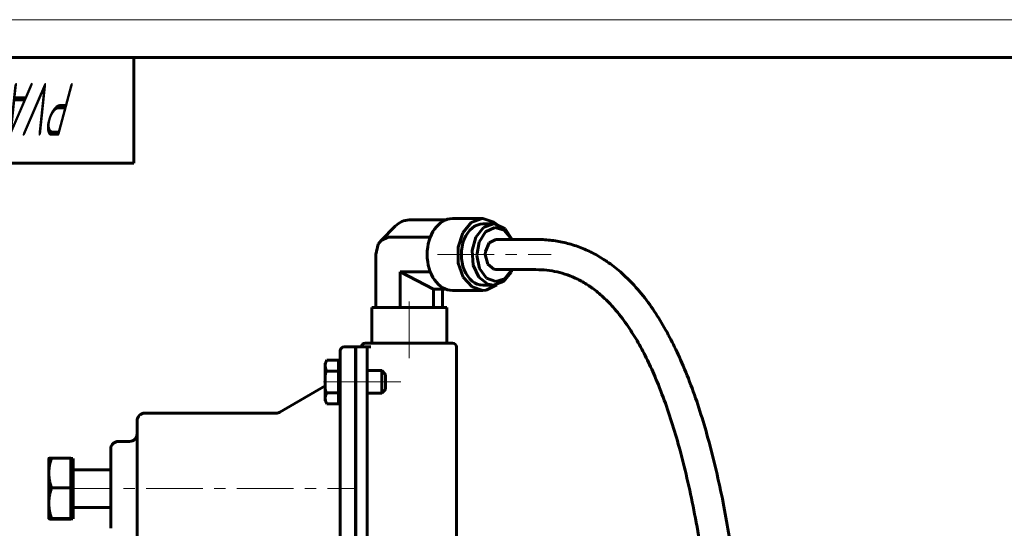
# Model space of a CAD drawing. Header units: millimetres. Extents: x 0 to 420, y 0 to 297.
# Tile 7 of 13: x 75 to 205, y 230 to 297. Entities that reach past the tile are written whole.
import ezdxf

# ---------------------------------------------------------------- set-up
doc = ezdxf.new("R2010")
doc.units = ezdxf.units.MM
for name, pattern in [('K5LT-1', [0]), ('K5LT_AXLED', [12, 7.5, -1.5, 1.5, -1.5]), ('K5LT_BASIC', [0]), ('K5LT_THIN', [0])]:
    doc.linetypes.add(name, pattern=pattern)
doc.layers.add('Системный слой (1)', color=251, linetype='Continuous', true_color=0x6c6c6c)
doc.styles.add('KTEXTSTYLE', font='GOST_AU.SHX', dxfattribs={"width": 0.56, "height": 5})

# ---------------------------------------------------------------- blocks, each defined once
blk = doc.blocks.new('U34')
at = {"layer": 'Системный слой (1)', "color": 143, "linetype": 'K5LT_BASIC', "lineweight": 60, "true_color": 0x33acca}
for p, q in [((81.92, 238.93), (81.92, 235.01)), ((81.92, 235.01), (81.92, 230.93))]:
    blk.add_line(p, q, dxfattribs=at)
blk = doc.blocks.new('U35')
at = {"layer": 'Системный слой (1)', "color": 143, "linetype": 'K5LT_BASIC', "lineweight": 60, "true_color": 0x33acca}
for p, q in [((78.72, 230.93), (78.72, 230.93)), ((78.72, 230.93), (78.72, 230.93)), ((78.72, 230.93), (78.72, 230.93)), ((78.72, 230.93), (78.76, 230.91)), ((78.76, 230.91), (78.88, 230.9)), ((78.88, 230.9), (79.08, 230.88))]:
    blk.add_line(p, q, dxfattribs=at)
blk = doc.blocks.new('U36')
at = {"layer": 'Системный слой (1)', "color": 143, "linetype": 'K5LT_BASIC', "lineweight": 60, "true_color": 0x33acca}
for p, q in [((129.98, 258.91), (121.5, 258.91)), ((131.44, 258.91), (129.98, 258.91))]:
    blk.add_line(p, q, dxfattribs=at)
blk = doc.blocks.new('U37')
at = {"layer": 'Системный слой (1)', "color": 143, "linetype": 'K5LT_BASIC', "lineweight": 60, "true_color": 0x33acca}
for p, q in [((137.07, 267.47), (136.58, 266.32)), ((137.96, 267.92), (137.07, 267.47)), ((136.58, 266.32), (136.55, 265.92)), ((136.55, 265.92), (136.87, 264.65)), ((136.87, 264.65), (137.68, 263.96)), ((137.68, 263.96), (137.96, 263.92))]:
    blk.add_line(p, q, dxfattribs=at)
blk = doc.blocks.new('U38')
at = {"layer": 'Системный слой (1)', "color": 143, "linetype": 'K5LT_BASIC', "lineweight": 60, "true_color": 0x33acca}
for p, q in [((135.72, 267.56), (136.58, 268.9)), ((136.58, 268.9), (137.79, 269.48)), ((137.79, 269.48), (139.05, 269.14)), ((139.05, 269.14), (140.03, 267.98)), ((135.44, 265.8), (135.72, 267.56)), ((140.03, 267.98), (140.06, 267.92)), ((135.8, 264.06), (135.44, 265.8)), ((136.72, 262.8), (135.8, 264.06)), ((140.06, 263.92), (139.09, 262.72)), ((137.96, 262.34), (136.72, 262.8)), ((139.09, 262.72), (137.96, 262.34))]:
    blk.add_line(p, q, dxfattribs=at)
blk = doc.blocks.new('U39')
at = {"layer": 'Системный слой (1)', "color": 143, "linetype": 'K5LT_BASIC', "lineweight": 60, "true_color": 0x33acca}
for p, q in [((133.55, 268.79), (134.68, 270.14)), ((134.68, 270.14), (136.12, 270.68)), ((136.12, 270.68), (136.24, 270.68)), ((136.24, 270.68), (137.68, 270.22)), ((137.68, 270.22), (138.07, 269.92)), ((132.94, 266.88), (133.55, 268.79)), ((132.97, 264.78), (132.94, 266.88)), ((133.63, 262.91), (132.97, 264.78)), ((134.79, 261.62), (133.63, 262.91)), ((136.24, 261.15), (134.79, 261.62)), ((136.68, 261.19), (136.24, 261.15)), ((138.07, 261.92), (136.68, 261.19))]:
    blk.add_line(p, q, dxfattribs=at)
blk = doc.blocks.new('U40')
at = {"layer": 'Системный слой (1)', "color": 143, "linetype": 'K5LT_BASIC', "lineweight": 60, "true_color": 0x33acca}
for p, q in [((136.3, 269.51), (135.28, 268.23)), ((137.63, 269.96), (136.3, 269.51)), ((137.89, 269.95), (137.63, 269.96)), ((139.18, 269.32), (137.89, 269.95)), ((140.11, 267.92), (139.18, 269.32)), ((135.28, 268.23), (134.79, 266.43)), ((134.79, 266.43), (134.94, 264.51)), ((134.94, 264.51), (135.7, 262.92)), ((138.95, 262.33), (139.97, 263.6)), ((139.97, 263.6), (140.11, 263.92)), ((135.7, 262.92), (136.9, 262)), ((137.63, 261.87), (138.95, 262.33)), ((136.9, 262), (137.63, 261.87))]:
    blk.add_line(p, q, dxfattribs=at)
blk = doc.blocks.new('U41')
at = {"layer": 'Системный слой (1)', "color": 143, "linetype": 'K5LT_BASIC', "lineweight": 60, "true_color": 0x33acca}
for p, q in [((122.37, 267.28), (122.73, 267.78)), ((122.73, 267.78), (123.67, 268.2)), ((122.05, 265.92), (122.37, 267.28))]:
    blk.add_line(p, q, dxfattribs=at)
blk = doc.blocks.new('U97')
at = {"color": 7, "linetype": 'K5LT_THIN', "lineweight": 18, "true_color": 0xffffff}
blk.add_line((0, 297), (420, 297), dxfattribs=at)
at = {"color": 143, "linetype": 'K5LT_BASIC', "lineweight": 60, "true_color": 0x33acca}
for p, q in [((20, 292), (415, 292)), ((90, 292), (90, 278)), ((90, 278), (20, 278))]:
    blk.add_line(p, q, dxfattribs=at)
at = {"color": 7, "insert": (82.3, 281.64), "char_height": 7, "attachment_point": 1, "rotation": 180, "style": 'KTEXTSTYLE'}
blk.add_mtext('\\H5.0;\\W1.000;\\Q15;\\Q15;\\W0.560;\\H7.00;PVA1-1313RR-F', dxfattribs=at)

msp = doc.modelspace()

# ---------------------------------------------------------------- linework, layer by layer
at = {"layer": 'Системный слой (1)', "color": 143, "linetype": 'K5LT_BASIC', "lineweight": 60, "true_color": 0x33acca}
for p, q in [((131.2805, 270.4921), (126.4678, 270.4921)), ((132.2152, 270.6792), (136.2383, 270.6792)), ((124.5999, 269.6525), (122.732, 267.7846)), ((136.2383, 269.9649), (137.6258, 269.9649)), ((129.2615, 268.2044), (123.666, 268.2044)), ((137.9625, 267.9167), (143.2658, 267.9167)), ((122.0483, 258.9063), (122.0483, 265.9167)), ((129.7031, 261.3414), (125.2836, 263.6291)), ((129.2615, 263.6291), (125.2836, 263.6291)), ((125.2836, 258.9063), (125.2836, 263.6291)), ((137.9625, 263.9167), (143.2658, 263.9167)), ((131.2805, 261.3414), (129.7031, 261.3414)), ((129.7031, 258.9063), (129.7031, 261.3414)), ((130.8873, 258.9063), (130.8873, 261.3414)), ((132.2152, 261.1542), (136.2383, 261.1542)), ((136.2383, 261.8686), (137.6258, 261.8686)), ((121.4966, 254.1792), (121.4966, 258.9063)), ((131.439, 254.1792), (131.439, 258.9063)), ((117.3382, 253.1792), (117.3382, 248.6792)), ((119.3382, 253.6792), (117.8382, 253.6792)), ((119.3382, 248.6792), (119.3382, 253.6792)), ((119.3882, 253.6792), (119.3882, 248.6792)), ((119.3882, 253.6792), (120.8882, 253.6792)), ((126.4678, 254.1792), (120.6382, 254.1792)), ((121.3882, 253.6792), (120.8882, 253.6792)), ((120.8882, 253.6792), (120.8882, 248.6792)), ((132.2178, 254.1792), (126.4678, 254.1792)), ((132.7178, 216.1792), (132.7178, 253.6792)), ((115.5615, 251.9372), (115.3382, 251.5504)), ((117.0882, 251.9372), (115.5615, 251.9372)), ((117.0882, 251.9372), (117.0882, 251.2155)), ((115.3382, 251.5504), (115.3382, 251.2155)), ((115.3382, 251.2155), (115.3382, 249.0504)), ((117.0882, 250.4938), (115.5615, 250.4938)), ((117.3382, 251.5504), (117.0882, 251.5504)), ((117.0882, 251.2155), (117.0882, 250.4938)), ((117.0882, 250.4938), (117.0882, 249.0504)), ((119.3382, 250.5504), (119.3882, 250.5504)), ((120.8882, 250.5504), (122.8382, 250.5504)), ((122.8382, 250.5504), (122.8382, 247.5504)), ((122.8382, 250.5504), (123.3382, 250.0504)), ((123.3382, 250.0504), (123.3382, 248.0504)), ((109.343, 245.0632), (115.3382, 248.5245)), ((115.3382, 249.0504), (115.3382, 246.8854)), ((117.0882, 249.0504), (117.0882, 247.6071)), ((117.3382, 248.6792), (117.3382, 221.1792)), ((119.3382, 221.1792), (119.3382, 248.6792)), ((119.3882, 248.6792), (119.3882, 221.1792)), ((120.8882, 248.6792), (120.8882, 221.1792)), ((122.8382, 247.5504), (123.3382, 248.0504)), ((115.3382, 246.8854), (115.3382, 246.5504)), ((117.0882, 247.6071), (115.5615, 247.6071)), ((117.0882, 247.6071), (117.0882, 246.8854)), ((117.0882, 246.8854), (117.0882, 246.1637)), ((119.3382, 247.5504), (119.3882, 247.5504)), ((120.8882, 247.5504), (122.8382, 247.5504)), ((115.5615, 246.1637), (115.3382, 246.5504)), ((117.0882, 246.1637), (115.5615, 246.1637)), ((117.3382, 246.5504), (117.0882, 246.5504)), ((108.843, 244.9292), (91.4182, 244.9292)), ((90.4182, 243.9292), (90.4182, 225.9292)), ((86.9182, 240.1792), (86.9182, 229.6792)), ((89.4182, 241.1792), (87.9182, 241.1792)), ((78.7181, 237.0013), (78.7181, 238.9292)), ((81.6181, 238.9767), (79.0754, 238.9767)), ((81.6181, 238.9767), (81.6181, 237.0013)), ((81.6181, 238.9292), (81.9182, 238.9292)), ((78.7181, 233.0022), (78.7181, 237.0013)), ((81.6181, 237.0013), (81.6181, 235.0259)), ((81.9182, 237.4292), (86.9182, 237.4292)), ((81.6181, 235.0259), (79.0754, 235.0259)), ((81.6181, 235.0259), (81.6181, 233.0022)), ((78.7181, 230.9301), (78.7181, 233.0022)), ((81.6181, 233.0022), (81.6181, 230.9785)), ((81.9182, 232.4292), (86.9182, 232.4292)), ((78.7181, 230.9292), (78.7181, 230.9301)), ((81.6181, 230.9785), (79.0754, 230.9785)), ((81.6181, 230.9785), (81.6181, 230.9301)), ((81.6181, 230.9301), (81.6181, 230.8818)), ((81.6181, 230.9292), (81.9182, 230.9292)), ((81.6181, 230.8818), (79.0754, 230.8818))]:
    msp.add_line(p, q, dxfattribs=at)
at = {"layer": 'Системный слой (1)', "color": 30, "linetype": 'K5LT_AXLED', "lineweight": 18, "true_color": 0xff8000}
for p, q in [((130.2152, 265.9167), (145.2658, 265.9167)), ((126.4678, 252.1792), (126.4678, 260.9063)), ((119.3382, 249.0504), (115.0882, 249.0504)), ((121.3882, 249.0504), (117.3382, 249.0504)), ((125.3382, 249.0504), (118.8882, 249.0504)), ((79.6181, 234.9292), (119.3382, 234.9292))]:
    msp.add_line(p, q, dxfattribs=at)
at = {"layer": 'Системный слой (1)', "color": 143, "linetype": 'K5LT_BASIC', "lineweight": 60, "true_color": 0x33acca}
for centre, radius, start, end in [((117.8382, 253.1792), 0.5, 90, 180), ((120.6382, 253.6792), 0.5, 90, 180), ((132.2178, 253.6792), 0.5, 0, 90), ((91.4182, 243.9292), 1, 90, 180), ((108.843, 245.9292), 1, 270, 300), ((89.4182, 242.1792), 1, 270, 0), ((87.9182, 240.1792), 1, 90, 180)]:
    msp.add_arc(centre, radius, start, end, dxfattribs=at)
for centre, major_axis, start_param, end_param in [((126.4678, 265.9167), (0, -4.5754), 3.14159265, 3.75707236), ((132.2152, 265.9167), (0, 4.7625), 0, 3.14159265), ((136.2383, 265.9167), (0, -4.0481), 3.14159265, 6.28318531)]:
    msp.add_ellipse(centre, major_axis=major_axis, ratio=0.70710678, start_param=start_param, end_param=end_param, dxfattribs=at)
for points, knots in [([(143.2658, 267.9167), (143.9018, 267.9167), (144.5248, 267.883), (145.7615, 267.7465), (146.3735, 267.6442), (147.5882, 267.3669), (148.1958, 267.1911), (149.3849, 266.7672), (149.9666, 266.5213), (151.116, 265.9544), (151.6823, 265.6333), (152.3762, 265.1875), (152.5197, 265.0924), (153.2701, 264.5796), (153.8683, 264.1165), (155.0767, 263.0666), (155.6839, 262.4718), (156.9163, 261.1297), (157.5316, 260.376), (158.6779, 258.8188), (159.2077, 258.0254), (160.2143, 256.38), (160.692, 255.5266), (161.5945, 253.7824), (162.018, 252.8949), (162.9064, 250.8955), (163.3604, 249.7773), (164.2135, 247.5038), (164.6126, 246.348), (165.3632, 244.0078), (165.7153, 242.821), (166.8307, 238.79), (167.4877, 235.9436), (168.5858, 230.4634), (168.9983, 227.8098), (169.5014, 224.8434), (169.5461, 224.5031), (169.6394, 223.8699), (169.6817, 223.5766), (169.8225, 222.5885), (169.9152, 221.8934), (170.0245, 221.0944), (170.038, 220.9903), (170.1908, 219.8114), (170.3258, 218.7371), (170.8682, 214.1204), (171.1529, 210.5563), (171.5186, 206.7839), (171.5324, 206.5626), (171.5505, 206.3351), (171.5509, 206.3295), (171.6459, 205.1202), (171.73, 203.9138), (171.8413, 202.3682), (171.868, 202.0272), (172.1932, 195.6635), (172.5397, 189.6667), (172.7394, 182.6472), (172.7643, 181.6947), (172.8412, 178.4914), (172.8836, 176.2508), (172.9472, 171.953), (172.9701, 169.8846), (173.0017, 165.9645), (173.0117, 164.1109), (173.0242, 160.5516), (173.0272, 158.8524), (173.0299, 155.4625), (173.0296, 153.7652), (173.0296, 152.0272), (173.0296, 151.9771), (173.0296, 151.9352)], [0, 0, 0, 0, 0.50445881, 0.50445881, 1.00517678, 1.00517678, 1.50176532, 1.50176532, 1.98366326, 1.98366326, 2.47080589, 2.47080589, 2.59860977, 2.59860977, 3.14219396, 3.14219396, 3.7346593, 3.7346593, 4.40618253, 4.40618253, 5.03524619, 5.03524619, 5.66430984, 5.66430984, 6.29337349, 6.29337349, 7.05589391, 7.05589391, 7.81841432, 7.81841432, 8.58093473, 8.58093473, 10.38886613, 10.38886613, 12.01898961, 12.01898961, 12.22966519, 12.22966519, 12.41155772, 12.41155772, 12.84238791, 12.84238791, 12.90689161, 12.90689161, 13.57206619, 13.57206619, 15.75297001, 15.75297001, 15.88964431, 15.88964431, 15.89308312, 15.89308312, 16.63446349, 16.63446349, 16.84304921, 16.84304921, 20.53511698, 20.53511698, 21.11779011, 21.11779011, 22.49926388, 22.49926388, 23.75514912, 23.75514912, 24.89686298, 24.89686298, 25.93478467, 25.93478467, 26.97270636, 26.97270636, 26.99833848, 26.99833848, 26.99833848, 26.99833848]), ([(143.2658, 263.9167), (143.7518, 263.9167), (144.2298, 263.8909), (145.1612, 263.7888), (145.6186, 263.7128), (146.5286, 263.5066), (146.9769, 263.378), (147.8838, 263.0568), (148.3372, 262.8658), (149.2298, 262.4237), (149.6691, 262.1738), (150.3152, 261.7564), (150.5301, 261.6091), (151.2215, 261.1075), (151.6987, 260.717), (152.6896, 259.8082), (153.1998, 259.281), (154.2478, 258.0773), (154.7804, 257.3894), (155.7648, 255.9801), (156.217, 255.2689), (157.082, 253.7889), (157.4939, 253.0217), (158.2768, 251.45), (158.6478, 250.6452), (159.4485, 248.7872), (159.867, 247.7241), (160.6533, 245.5658), (161.0208, 244.4711), (161.7151, 242.2472), (162.0435, 241.1121), (163.1052, 237.1807), (163.7321, 234.3916), (164.5763, 230.0661), (164.8493, 228.5431), (165.1454, 226.7578), (165.1931, 226.4802), (165.4379, 224.8756), (165.6483, 223.546), (166.115, 220.2133), (166.3666, 218.2083), (167.055, 212.1385), (167.4186, 208.0776), (167.815, 202.6366), (167.903, 201.2327), (168.0139, 199.555), (168.0338, 199.2747), (168.3367, 192.5502), (168.6666, 186.0877), (168.8292, 178.8637), (168.8456, 178.0739), (168.8985, 175.3097), (168.9283, 173.3353), (168.973, 169.54), (168.9888, 167.7243), (169.0107, 164.2898), (169.0176, 162.6576), (169.0261, 159.5204), (169.0281, 158.0333), (169.0299, 155.0504), (169.0296, 153.56), (169.0296, 152.0272), (169.0296, 151.9771), (169.0296, 151.9352)], [0, 0, 0, 0, 0.45179384, 0.45179384, 0.90080664, 0.90080664, 1.34770985, 1.34770985, 1.79181145, 1.79181145, 2.22587801, 2.22587801, 2.44515529, 2.44515529, 2.94142027, 2.94142027, 3.49525373, 3.49525373, 4.13374679, 4.13374679, 4.72212072, 4.72212072, 5.31049465, 5.31049465, 5.89886858, 5.89886858, 6.65278943, 6.65278943, 7.40671029, 7.40671029, 8.16063114, 8.16063114, 10.01116369, 10.01116369, 10.9868818, 10.9868818, 11.16458809, 11.16458809, 12.02267726, 12.02267726, 13.31966268, 13.31966268, 15.91363352, 15.91363352, 16.80830719, 16.80830719, 16.9845479, 16.9845479, 21.1015752, 21.1015752, 21.60771568, 21.60771568, 22.87331904, 22.87331904, 24.02386755, 24.02386755, 25.06982075, 25.06982075, 26.02068729, 26.02068729, 26.97155382, 26.97155382, 26.9982683, 26.9982683, 26.9982683, 26.9982683]), ([(115.5615, 251.9372), (115.5318, 251.8857), (115.4876, 251.8027), (115.4357, 251.6857), (115.4003, 251.5898), (115.374, 251.4997), (115.352, 251.3988), (115.3403, 251.3058), (115.3382, 251.2385), (115.3382, 251.2155)], [0, 0, 0, 0, 2.19292398, 3.51825832, 4.90426476, 6.18464535, 7.24784718, 9.05858362, 10, 10, 10, 10]), ([(115.3382, 251.2155), (115.3382, 251.1713), (115.3435, 251.0858), (115.3667, 250.9556), (115.3995, 250.8426), (115.4583, 250.6865), (115.5139, 250.5763), (115.5615, 250.4938)], [0, 0, 0, 0, 1.44740223, 2.79972062, 4.28007379, 5.18836903, 8, 8, 8, 8]), ([(115.5615, 247.6071), (115.5318, 247.5556), (115.4876, 247.4725), (115.4357, 247.3556), (115.4003, 247.2597), (115.374, 247.1695), (115.352, 247.0687), (115.3403, 246.9756), (115.3382, 246.9084), (115.3382, 246.8854)], [0, 0, 0, 0, 2.19292398, 3.51825832, 4.90426476, 6.18464535, 7.24784718, 9.05858362, 10, 10, 10, 10]), ([(115.3382, 246.8854), (115.3382, 246.8411), (115.3435, 246.7556), (115.3667, 246.6255), (115.3995, 246.5124), (115.4583, 246.3564), (115.5139, 246.2461), (115.5615, 246.1637)], [0, 0, 0, 0, 1.44740223, 2.79972062, 4.28007379, 5.18836903, 8, 8, 8, 8])]:
    msp.add_open_spline(points, degree=3, knots=knots, dxfattribs=at)
at = {"layer": 'Системный слой (1)', "color": 7, "linetype": 'K5LT-1'}
for points, knots in [([(115.5615, 250.4938), (115.5527, 250.4633), (115.5302, 250.3836), (115.4898, 250.2298), (115.4401, 250.0155), (115.3984, 249.791), (115.3693, 249.582), (115.3545, 249.4347), (115.3461, 249.3167), (115.3415, 249.2279), (115.3388, 249.1391), (115.3382, 249.0799), (115.3382, 249.0504)], [0, 0, 0, 0, 1.43286195, 3.72544107, 7.16430976, 11.33828068, 14.00371051, 16.66914034, 18.00185526, 19.33457017, 20.66728509, 22, 22, 22, 22]), ([(115.3382, 249.0504), (115.3382, 249.0102), (115.3393, 248.9295), (115.3444, 248.8082), (115.3528, 248.6874), (115.3674, 248.5364), (115.3913, 248.3559), (115.4339, 248.1146), (115.4903, 247.8647), (115.5387, 247.6859), (115.5615, 247.6071)], [0, 0, 0, 0, 1.81846407, 3.63692813, 5.4553922, 7.27385627, 10.46569137, 13.65752648, 18.30421618, 22, 22, 22, 22])]:
    msp.add_open_spline(points, degree=3, knots=knots, dxfattribs=at)
at = {"layer": 'Системный слой (1)', "color": 143, "linetype": 'K5LT_BASIC', "lineweight": 60, "true_color": 0x33acca}
for points, weights in [([(79.0754, 238.9767), (78.7181, 237.9181), (78.7181, 237.0013)], [1, 1.0379548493, 1]), ([(78.7187, 238.9301), (78.7312, 238.9517), (79.0754, 238.9767)], [1.00275898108, 1.03652120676, 1]), ([(78.7181, 237.0013), (78.7181, 236.0845), (79.0754, 235.0259)], [1, 1.0379548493, 1]), ([(79.0754, 235.0259), (78.7181, 233.9414), (78.7181, 233.0022)], [1, 1.0379548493, 1]), ([(78.7181, 233.0022), (78.7181, 232.063), (79.0754, 230.9785)], [1, 1.0379548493, 1]), ([(79.0754, 230.9785), (78.7181, 230.9526), (78.7181, 230.9301)], [1, 1.0379548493, 1])]:
    msp.add_rational_spline(points, weights, degree=2, dxfattribs=at)

# ---------------------------------------------------------------- block references
msp.add_blockref('U97', (0, 0))
at = {"layer": 'Системный слой (1)'}
for name in ['U39', 'U40', 'U38', 'U41', 'U37', 'U36', 'U34', 'U35']:
    msp.add_blockref(name, (0, 0), dxfattribs=at)

doc.saveas('drawing.dxf')
